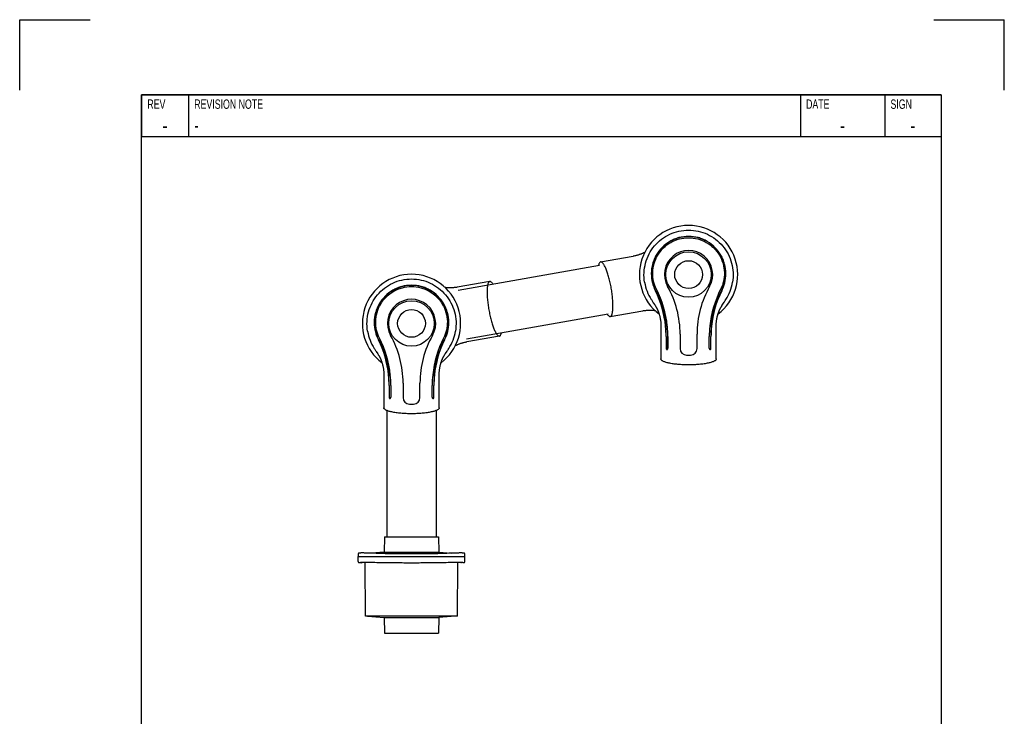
# Model space of a CAD drawing. Extents: x 0 to 210, y 0 to 297.
# Tile 3 of 3: x 0 to 210, y 148 to 297. Entities that reach past the tile are written whole.
import ezdxf

# ---------------------------------------------------------------- set-up
doc = ezdxf.new("R2010")
doc.units = 0
doc.header["$LTSCALE"] = 19.36
for name, color, linetype in [('100350_DXF_CONTINUOUS_LINE', 7, 'CONTINUOUS'), ('102161_DXF_CONTINUOUS_LINE', 7, 'CONTINUOUS'), ('102167_DXF_CONTINUOUS_LINE', 7, 'CONTINUOUS'), ('102200_DXF_CONTINUOUS_LINE', 7, 'CONTINUOUS'), ('102392_DXF_FORMAT', 7, 'CONTINUOUS')]:
    doc.layers.add(name, color=color, linetype=linetype)
doc.styles.add('TEXTSTYLE_2', font='txt', dxfattribs={"width": 0.7})

msp = doc.modelspace()

# ---------------------------------------------------------------- linework, layer by layer
at = {"layer": '100350_DXF_CONTINUOUS_LINE', "color": 7, "linetype": 'CONTINUOUS'}
for p, q in [((77.8, 186.79), (77.74, 183.5)), ((77.8, 186.79), (89.34, 186.79)), ((89.34, 186.79), (89.4, 183.5)), ((72.18, 183.12), (72.17, 182.59)), ((72.46, 183.3), (72.44, 183.3)), ((72.48, 183.3), (72.46, 183.3)), ((72.5, 183.31), (72.48, 183.3)), ((72.53, 183.31), (72.5, 183.31)), ((72.55, 183.31), (72.53, 183.31)), ((72.58, 183.31), (72.55, 183.31)), ((72.6, 183.31), (72.58, 183.31)), ((72.63, 183.31), (72.6, 183.31)), ((72.68, 183.31), (72.63, 183.31)), ((72.73, 183.31), (72.68, 183.31)), ((72.79, 183.32), (72.73, 183.31)), ((72.85, 183.32), (72.79, 183.32)), ((72.91, 183.32), (72.85, 183.32)), ((73.01, 183.32), (72.91, 183.32)), ((73.11, 183.32), (73.01, 183.32)), ((73.23, 183.32), (73.11, 183.32)), ((73.39, 183.32), (73.23, 183.32)), ((73.56, 183.31), (73.39, 183.32)), ((73.74, 183.31), (73.56, 183.31)), ((73.99, 183.31), (73.74, 183.31)), ((74.29, 183.3), (73.99, 183.31)), ((74.66, 183.28), (74.29, 183.3)), ((75.24, 183.26), (74.66, 183.28)), ((77.74, 183.5), (75.06, 183.27)), ((75.64, 183.25), (75.24, 183.26)), ((76.05, 183.24), (75.64, 183.25)), ((76.47, 183.23), (76.05, 183.24)), ((77.13, 183.21), (76.47, 183.23)), ((77.74, 183.5), (89.4, 183.5)), ((77.98, 183.19), (89.15, 183.19)), ((89.4, 183.5), (92.08, 183.27)), ((90.67, 183.23), (90.01, 183.21)), ((91.09, 183.24), (90.67, 183.23)), ((91.5, 183.25), (91.09, 183.24)), ((91.9, 183.26), (91.5, 183.25)), ((92.62, 183.29), (91.9, 183.26)), ((92.94, 183.3), (92.62, 183.29)), ((93.16, 183.31), (92.89, 183.3)), ((93.4, 183.31), (93.15, 183.31)), ((93.58, 183.31), (93.39, 183.31)), ((93.75, 183.32), (93.58, 183.31)), ((93.91, 183.32), (93.75, 183.32)), ((94.02, 183.32), (93.91, 183.32)), ((94.13, 183.32), (94.02, 183.32)), ((94.22, 183.32), (94.13, 183.32)), ((94.29, 183.32), (94.22, 183.32)), ((94.35, 183.32), (94.29, 183.32)), ((94.41, 183.31), (94.35, 183.32)), ((94.44, 183.31), (94.39, 183.32)), ((94.49, 183.31), (94.44, 183.31)), ((94.52, 183.31), (94.49, 183.31)), ((94.59, 183.31), (94.56, 183.31)), ((94.6, 183.31), (94.58, 183.31)), ((94.62, 183.31), (94.6, 183.31)), ((94.65, 183.31), (94.62, 183.31)), ((94.67, 183.3), (94.65, 183.31)), ((94.73, 183.3), (94.72, 183.3)), ((94.96, 183.12), (94.96, 183.12)), ((94.97, 182.59), (94.96, 183.12)), ((72.19, 181.48), (72.17, 182.59)), ((72.17, 182.59), (94.97, 182.59)), ((72.19, 181.47), (72.19, 181.45)), ((72.23, 181.37), (72.24, 181.36)), ((72.24, 181.36), (72.25, 181.35)), ((72.25, 181.35), (72.26, 181.35)), ((72.26, 181.35), (72.27, 181.34)), ((72.33, 181.31), (72.39, 181.3)), ((72.33, 181.31), (72.33, 181.31)), ((72.65, 181.26), (72.96, 181.25)), ((72.66, 181.31), (72.66, 181.36)), ((72.66, 181.36), (72.66, 181.36)), ((72.96, 181.25), (73.03, 181.35)), ((73.03, 181.35), (73.03, 181.39)), ((73.73, 169.85), (73.67, 181.39)), ((74.86, 181.36), (74.87, 181.36)), ((76.65, 181.31), (77.1, 181.3)), ((77.1, 181.3), (77.12, 181.3)), ((90.01, 181.3), (90.04, 181.3)), ((90.04, 181.3), (90.49, 181.31)), ((92.27, 181.36), (92.28, 181.36)), ((93.4, 169.85), (93.46, 181.39)), ((94.11, 181.35), (94.11, 181.39)), ((94.11, 181.35), (94.17, 181.25)), ((94.49, 181.26), (94.17, 181.25)), ((94.47, 181.36), (94.47, 181.36)), ((94.47, 181.36), (94.47, 181.34)), ((94.47, 181.34), (94.48, 181.31)), ((94.5, 181.26), (94.5, 181.26)), ((94.5, 181.26), (94.51, 181.26)), ((94.74, 181.3), (94.8, 181.31)), ((94.82, 181.32), (94.81, 181.31)), ((94.88, 181.35), (94.89, 181.35)), ((94.89, 181.35), (94.9, 181.36)), ((94.9, 181.36), (94.91, 181.37)), ((94.91, 181.37), (94.92, 181.38)), ((94.95, 181.48), (94.97, 182.59)), ((93.4, 169.85), (73.73, 169.85)), ((74.17, 169.85), (77.74, 169.54)), ((77.74, 169.54), (89.4, 169.54)), ((77.74, 169.54), (77.8, 166.25)), ((89.4, 169.54), (89.34, 166.25)), ((92.97, 169.85), (89.4, 169.54)), ((77.8, 166.25), (89.34, 166.25))]:
    msp.add_line(p, q, dxfattribs=at)
for points in [[(72.44, 183.3), (72.43, 183.3), (72.43, 183.3), (72.42, 183.3), (72.41, 183.3), (72.4, 183.3), (72.39, 183.3), (72.39, 183.3), (72.38, 183.29), (72.37, 183.29), (72.37, 183.29), (72.36, 183.29), (72.36, 183.29), (72.35, 183.29), (72.34, 183.29), (72.34, 183.29), (72.33, 183.29), (72.33, 183.28), (72.32, 183.28), (72.32, 183.28), (72.31, 183.28), (72.3, 183.28), (72.3, 183.28), (72.29, 183.27), (72.28, 183.27), (72.28, 183.27), (72.27, 183.26), (72.26, 183.26), (72.25, 183.26), (72.25, 183.25), (72.24, 183.24), (72.23, 183.23), (72.22, 183.23), (72.21, 183.22), (72.2, 183.2), (72.2, 183.19), (72.19, 183.18), (72.19, 183.17), (72.18, 183.15), (72.18, 183.14), (72.18, 183.12), (72.18, 183.12)], [(90.01, 183.21), (88.96, 183.19), (87.89, 183.17), (86.81, 183.16), (85.73, 183.16), (84.65, 183.16), (83.57, 183.16), (82.49, 183.16), (81.41, 183.16), (80.33, 183.16), (79.25, 183.17), (78.18, 183.19), (77.13, 183.21)], [(94.56, 183.31), (94.55, 183.31), (94.52, 183.31)], [(94.72, 183.3), (94.71, 183.3), (94.7, 183.3), (94.69, 183.3), (94.69, 183.3), (94.67, 183.3)], [(94.76, 183.29), (94.75, 183.3), (94.74, 183.3), (94.74, 183.3), (94.73, 183.3)], [(94.78, 183.29), (94.77, 183.29), (94.76, 183.29), (94.76, 183.29)], [(94.96, 183.12), (94.96, 183.12), (94.96, 183.14), (94.96, 183.15), (94.95, 183.17), (94.95, 183.18), (94.94, 183.19), (94.93, 183.2), (94.93, 183.22), (94.92, 183.23), (94.91, 183.23), (94.9, 183.24), (94.89, 183.25), (94.88, 183.26), (94.88, 183.26), (94.87, 183.26), (94.86, 183.27), (94.85, 183.27), (94.85, 183.27), (94.84, 183.28), (94.83, 183.28), (94.83, 183.28), (94.82, 183.28), (94.82, 183.28), (94.81, 183.28), (94.81, 183.29), (94.8, 183.29), (94.79, 183.29), (94.79, 183.29), (94.78, 183.29), (94.78, 183.29)], [(72.19, 181.48), (72.19, 181.47), (72.19, 181.45), (72.19, 181.44), (72.2, 181.42), (72.21, 181.41), (72.21, 181.39), (72.22, 181.38), (72.23, 181.37)], [(72.27, 181.34), (72.27, 181.34), (72.28, 181.33), (72.29, 181.33), (72.29, 181.32), (72.3, 181.32), (72.31, 181.32), (72.31, 181.32), (72.32, 181.32), (72.32, 181.32), (72.33, 181.31)], [(72.39, 181.3), (72.44, 181.29), (72.49, 181.28), (72.53, 181.27), (72.57, 181.26), (72.6, 181.26), (72.62, 181.26)], [(72.62, 181.26), (72.64, 181.26), (72.64, 181.26)], [(94.51, 181.26), (94.53, 181.26), (94.56, 181.26), (94.59, 181.27), (94.63, 181.27), (94.68, 181.28), (94.74, 181.3)], [(94.82, 181.32), (94.82, 181.32), (94.83, 181.32), (94.83, 181.32), (94.84, 181.32), (94.84, 181.33), (94.85, 181.33), (94.86, 181.33), (94.86, 181.34), (94.87, 181.34), (94.88, 181.35)], [(94.92, 181.38), (94.92, 181.39), (94.93, 181.41), (94.94, 181.42), (94.94, 181.44), (94.95, 181.45), (94.95, 181.47), (94.95, 181.48)]]:
    msp.add_lwpolyline(points, dxfattribs=at)
for centre, start, end in [((79.54, 314.68), 267.9928, 268.7581), ((87.6, 314.68), 271.2419, 272.0072)]:
    msp.add_arc(centre, 133.41, start, end, dxfattribs=at)
for points, knots in [([(72.66, 181.36), (72.66, 181.36), (72.67, 181.36), (72.68, 181.37), (72.7, 181.37), (72.73, 181.38), (72.78, 181.38), (72.85, 181.38), (72.95, 181.39), (73.06, 181.39), (73.19, 181.39), (73.39, 181.39), (73.67, 181.39), (74.04, 181.38), (74.45, 181.37), (74.72, 181.36), (74.86, 181.36)], [0, 0, 0, 0, 0.002858, 0.007848, 0.015085, 0.024578, 0.050286, 0.08478, 0.127637, 0.178453, 0.236899, 0.302546, 0.453007, 0.623687, 0.808192, 1, 1, 1, 1]), ([(72.68, 181.3), (72.68, 181.3), (72.67, 181.3), (72.66, 181.31), (72.66, 181.31)], [0, 0, 0, 0, 0.690076, 1, 1, 1, 1]), ([(72.96, 181.25), (72.97, 181.25), (72.92, 181.26), (72.9, 181.26), (72.85, 181.26), (72.78, 181.28), (72.72, 181.29), (72.68, 181.3)], [0, 0, 0, 0, 0.062529, 0.248217, 0.388678, 0.559268, 1, 1, 1, 1]), ([(72.82, 181.38), (72.85, 181.38), (72.9, 181.37), (72.97, 181.36), (73.01, 181.36), (73.03, 181.35)], [0, 0, 0, 0, 0.438119, 0.749367, 1, 1, 1, 1]), ([(77.12, 181.3), (78.2, 181.27), (80.34, 181.25), (82.49, 181.25), (83.57, 181.25)], [0, 0, 0, 0, 0.499529, 1, 1, 1, 1]), ([(83.57, 181.25), (84.64, 181.25), (86.79, 181.25), (88.94, 181.27), (90.01, 181.3)], [0, 0, 0, 0, 0.500471, 1, 1, 1, 1]), ([(92.28, 181.36), (92.42, 181.36), (92.69, 181.37), (93.09, 181.38), (93.46, 181.39), (93.75, 181.39), (93.95, 181.39), (94.08, 181.39), (94.19, 181.39), (94.28, 181.38), (94.36, 181.38), (94.41, 181.38), (94.44, 181.37), (94.46, 181.37), (94.47, 181.36), (94.47, 181.36), (94.47, 181.36)], [0, 0, 0, 0, 0.191864, 0.376424, 0.547089, 0.697534, 0.763178, 0.821595, 0.872351, 0.915159, 0.949637, 0.975363, 0.984873, 0.99213, 0.997136, 1, 1, 1, 1]), ([(94.11, 181.35), (94.13, 181.35), (94.2, 181.36), (94.27, 181.37), (94.32, 181.38)], [0, 0, 0, 0, 0.248687, 1, 1, 1, 1]), ([(94.46, 181.3), (94.42, 181.29), (94.35, 181.27), (94.25, 181.26), (94.2, 181.25), (94.17, 181.25)], [0, 0, 0, 0, 0.440196, 0.751813, 1, 1, 1, 1]), ([(94.48, 181.31), (94.48, 181.31), (94.47, 181.3), (94.46, 181.3), (94.46, 181.3)], [0, 0, 0, 0, 0.309931, 1, 1, 1, 1])]:
    msp.add_open_spline(points, degree=3, knots=knots, dxfattribs=at)
at = {"layer": '102161_DXF_CONTINUOUS_LINE', "color": 7, "linetype": 'CONTINUOUS'}
for p, q in [((78.31, 213.68), (78.31, 186.79)), ((88.83, 213.68), (88.83, 186.79))]:
    msp.add_line(p, q, dxfattribs=at)
at = {"layer": '102167_DXF_CONTINUOUS_LINE', "color": 7, "linetype": 'CONTINUOUS'}
for p, q in [((93.49, 239.34), (123.68, 244.67)), ((95.32, 228.98), (125.51, 234.31))]:
    msp.add_line(p, q, dxfattribs=at)
at = {"layer": '102200_DXF_CONTINUOUS_LINE', "color": 7, "linetype": 'CONTINUOUS'}
for p, q in [((123.91, 245.36), (130.87, 246.58)), ((135.81, 239.55), (135.81, 239.53)), ((149.5, 239.53), (149.51, 239.55)), ((134.72, 237.34), (134.72, 237.34)), ((134.72, 237.34), (134.81, 237.19)), ((134.73, 237.32), (134.72, 237.34)), ((150.46, 237.12), (150.6, 237.34)), ((150.6, 237.34), (150.59, 237.33)), ((134.81, 237.19), (134.9, 237.05)), ((134.9, 237.05), (134.97, 236.93)), ((134.97, 236.93), (135.05, 236.8)), ((135.05, 236.8), (135.13, 236.67)), ((135.13, 236.67), (135.45, 236.19)), ((135.45, 236.19), (135.53, 236.06)), ((135.53, 236.06), (135.58, 235.98)), ((149.67, 235.88), (149.72, 235.96)), ((149.72, 235.96), (149.77, 236.04)), ((149.77, 236.04), (149.86, 236.17)), ((150.11, 236.57), (150.23, 236.75)), ((150.23, 236.75), (150.31, 236.88)), ((150.31, 236.88), (150.39, 237)), ((150.39, 237), (150.46, 237.12)), ((136.76, 231.74), (136.76, 224.67)), ((137.77, 231.62), (137.77, 231.67)), ((138.13, 231.68), (138.13, 231.67)), ((147.55, 231.67), (147.54, 231.62)), ((76.72, 229.13), (76.72, 229.11)), ((90.41, 229.11), (90.42, 229.13)), ((102.32, 229.57), (95.36, 228.34)), ((137.88, 229.44), (137.88, 226.97)), ((137.92, 229.44), (137.92, 226.97)), ((138.25, 229.44), (138.25, 226.97)), ((140.86, 229.97), (140.86, 226.88)), ((144.46, 226.88), (144.46, 229.97)), ((147.06, 226.97), (147.06, 229.44)), ((147.4, 226.97), (147.4, 229.44)), ((147.44, 226.97), (147.44, 229.44)), ((75.63, 226.92), (75.63, 226.92)), ((75.63, 226.92), (75.73, 226.77)), ((75.64, 226.9), (75.63, 226.92)), ((91.37, 226.7), (91.51, 226.92)), ((91.51, 226.92), (91.5, 226.91)), ((75.73, 226.77), (75.81, 226.63)), ((75.81, 226.63), (75.88, 226.51)), ((75.88, 226.51), (75.96, 226.39)), ((75.96, 226.39), (76.05, 226.25)), ((76.05, 226.25), (76.36, 225.77)), ((76.36, 225.77), (76.44, 225.64)), ((76.44, 225.64), (76.49, 225.56)), ((90.58, 225.46), (90.63, 225.54)), ((90.63, 225.54), (90.69, 225.62)), ((90.69, 225.62), (90.77, 225.75)), ((90.77, 225.75), (91.03, 226.15)), ((91.03, 226.15), (91.14, 226.33)), ((91.14, 226.33), (91.22, 226.46)), ((91.22, 226.46), (91.3, 226.58)), ((91.3, 226.58), (91.37, 226.7)), ((142.22, 225.48), (142.66, 225.47)), ((142.66, 225.47), (143.09, 225.48)), ((77.67, 221.32), (77.67, 214.25)), ((78.68, 221.2), (78.68, 221.25)), ((79.04, 221.26), (79.04, 221.25)), ((88.46, 221.25), (88.45, 221.2)), ((89.47, 214.25), (89.47, 221.25)), ((78.79, 219.02), (78.79, 216.55)), ((78.83, 219.02), (78.83, 216.55)), ((79.16, 219.02), (79.16, 216.55)), ((81.77, 219.55), (81.77, 216.46)), ((85.37, 216.46), (85.37, 219.55)), ((87.97, 216.55), (87.97, 219.02)), ((88.31, 216.55), (88.31, 219.02)), ((88.35, 216.55), (88.35, 219.02)), ((83.13, 215.06), (83.57, 215.05)), ((83.57, 215.05), (84.01, 215.06))]:
    msp.add_line(p, q, dxfattribs=at)
for points in [[(133.31, 247.41), (133.24, 247.38), (133.15, 247.33), (133.06, 247.29), (132.96, 247.24), (132.85, 247.19), (132.75, 247.15), (132.63, 247.1), (132.52, 247.05), (132.4, 247.01), (132.28, 246.96), (132.15, 246.92), (132.02, 246.87), (131.89, 246.83), (131.75, 246.79), (131.61, 246.75), (131.47, 246.71), (131.32, 246.68), (131.17, 246.65), (131.02, 246.61), (130.87, 246.58)], [(100.27, 241.19), (93.31, 239.96), (93.15, 239.94), (93, 239.91), (92.85, 239.9), (92.69, 239.88), (92.55, 239.87), (92.4, 239.85), (92.26, 239.85), (92.11, 239.84), (91.98, 239.84), (91.84, 239.84), (91.71, 239.84), (91.58, 239.84), (91.45, 239.84), (91.33, 239.85), (91.21, 239.86), (91.1, 239.86), (90.99, 239.87), (90.88, 239.88), (90.78, 239.9), (90.73, 239.9)], [(135.58, 235.98), (135.63, 235.9), (135.65, 235.86), (135.68, 235.82), (135.7, 235.78), (135.73, 235.74), (135.75, 235.7), (135.77, 235.66), (135.79, 235.62), (135.82, 235.58), (135.84, 235.54), (135.86, 235.5), (135.89, 235.45), (135.91, 235.41), (135.93, 235.36), (135.96, 235.32), (135.98, 235.27), (136, 235.22), (136.03, 235.16), (136.05, 235.11), (136.08, 235.05), (136.11, 234.99), (136.13, 234.93), (136.16, 234.86), (136.19, 234.79), (136.22, 234.72), (136.24, 234.65), (136.27, 234.57), (136.3, 234.49), (136.33, 234.4), (136.36, 234.31), (136.39, 234.22), (136.42, 234.12), (136.45, 234.02), (136.47, 233.91), (136.5, 233.8), (136.53, 233.69), (136.56, 233.57), (136.58, 233.45), (136.61, 233.32), (136.63, 233.19), (136.65, 233.06), (136.67, 232.92), (136.69, 232.79), (136.71, 232.64), (136.72, 232.5), (136.73, 232.35), (136.74, 232.2), (136.75, 232.05), (136.75, 231.9), (136.76, 231.74)], [(148.56, 224.67), (148.56, 231.74), (148.56, 231.9), (148.57, 232.06), (148.57, 232.21), (148.58, 232.36), (148.6, 232.51), (148.61, 232.65), (148.63, 232.8), (148.65, 232.94), (148.67, 233.08), (148.69, 233.21), (148.71, 233.34), (148.74, 233.47), (148.76, 233.59), (148.79, 233.71), (148.82, 233.82), (148.85, 233.93), (148.87, 234.04), (148.9, 234.14), (148.93, 234.24), (148.96, 234.33), (148.99, 234.42), (149.02, 234.51), (149.05, 234.59), (149.08, 234.67), (149.11, 234.74), (149.13, 234.82), (149.16, 234.88), (149.19, 234.95), (149.22, 235.01), (149.24, 235.07), (149.27, 235.13), (149.29, 235.18), (149.32, 235.24), (149.34, 235.29), (149.37, 235.33), (149.39, 235.38), (149.42, 235.43), (149.44, 235.47), (149.46, 235.52), (149.49, 235.56), (149.51, 235.6), (149.53, 235.64), (149.55, 235.68), (149.58, 235.72), (149.6, 235.76), (149.62, 235.8), (149.65, 235.84), (149.67, 235.88)], [(149.86, 236.17), (150, 236.39), (150.11, 236.57)], [(125.96, 233.73), (132.92, 234.96), (133.07, 234.99), (133.23, 235.01), (133.38, 235.03), (133.53, 235.04), (133.68, 235.06), (133.83, 235.07), (133.97, 235.08), (134.11, 235.08), (134.25, 235.09), (134.39, 235.09), (134.52, 235.09), (134.65, 235.09), (134.77, 235.08), (134.89, 235.08), (135.01, 235.07), (135.13, 235.06), (135.24, 235.05), (135.34, 235.04), (135.44, 235.03), (135.5, 235.02)], [(92.91, 227.51), (92.98, 227.55), (93.07, 227.59), (93.17, 227.64), (93.27, 227.68), (93.37, 227.73), (93.48, 227.78), (93.59, 227.82), (93.71, 227.87), (93.83, 227.92), (93.95, 227.96), (94.08, 228.01), (94.21, 228.05), (94.34, 228.09), (94.48, 228.13), (94.62, 228.17), (94.76, 228.21), (94.91, 228.24), (95.05, 228.28), (95.2, 228.31), (95.36, 228.34)], [(76.49, 225.56), (76.54, 225.48), (76.57, 225.44), (76.59, 225.4), (76.61, 225.36), (76.64, 225.32), (76.66, 225.28), (76.68, 225.24), (76.71, 225.2), (76.73, 225.16), (76.75, 225.12), (76.77, 225.08), (76.8, 225.03), (76.82, 224.99), (76.84, 224.94), (76.87, 224.9), (76.89, 224.85), (76.92, 224.8), (76.94, 224.75), (76.97, 224.69), (76.99, 224.63), (77.02, 224.57), (77.05, 224.51), (77.07, 224.44), (77.1, 224.38), (77.13, 224.3), (77.16, 224.23), (77.18, 224.15), (77.21, 224.07), (77.24, 223.98), (77.27, 223.89), (77.3, 223.8), (77.33, 223.7), (77.36, 223.6), (77.39, 223.49), (77.41, 223.38), (77.44, 223.27), (77.47, 223.15), (77.49, 223.03), (77.52, 222.9), (77.54, 222.77), (77.56, 222.64), (77.58, 222.51), (77.6, 222.37), (77.62, 222.22), (77.63, 222.08), (77.64, 221.93), (77.65, 221.78), (77.66, 221.63), (77.67, 221.48), (77.67, 221.32)], [(89.47, 221.25), (89.47, 221.32), (89.47, 221.48), (89.48, 221.64), (89.48, 221.79), (89.49, 221.94), (89.51, 222.09), (89.52, 222.24), (89.54, 222.38), (89.56, 222.52), (89.58, 222.66), (89.6, 222.79), (89.62, 222.92), (89.65, 223.05), (89.67, 223.17), (89.7, 223.29), (89.73, 223.4), (89.76, 223.51), (89.79, 223.62), (89.81, 223.72), (89.84, 223.82), (89.87, 223.92), (89.9, 224), (89.93, 224.09), (89.96, 224.17), (89.99, 224.25), (90.02, 224.33), (90.05, 224.4), (90.07, 224.47), (90.1, 224.53), (90.13, 224.59), (90.15, 224.65), (90.18, 224.71), (90.21, 224.76), (90.23, 224.82), (90.25, 224.87), (90.28, 224.92), (90.3, 224.96), (90.33, 225.01), (90.35, 225.05), (90.37, 225.1), (90.4, 225.14), (90.42, 225.18), (90.44, 225.22), (90.47, 225.26), (90.49, 225.3), (90.51, 225.34), (90.54, 225.38), (90.56, 225.42), (90.58, 225.46)]]:
    msp.add_lwpolyline(points, dxfattribs=at)
for centre, radius in [((142.66, 242.67), 4.85), ((142.66, 242.67), 2.96), ((83.57, 232.25), 4.85), ((83.57, 232.25), 2.96)]:
    msp.add_circle(centre, radius, dxfattribs=at)
for centre, radius, start, end in [((142.66, 242.67), 10.48, 306.8943, 233.1061), ((142.66, 242.67), 5.15, 330.4474, 209.5526), ((83.57, 232.25), 10.48, 306.8943, 233.1061), ((142.93, 242.65), 9.79, 189.5526, 212.8935), ((115.38, 229.23), 22.88, 6.2478, 26.7598), ((120.26, 229.97), 20.6, 0, 29.5526), ((165.06, 229.97), 20.6, 150.4474, 180), ((169.93, 229.23), 22.88, 153.2402, 173.7522), ((142.38, 242.65), 9.79, 327.1277, 350.4475), ((83.57, 232.25), 5.15, 330.4474, 209.5526), ((116.76, 229.64), 21.1, 5.5258, 26.8266), ((168.55, 229.64), 21.1, 153.1734, 174.4742), ((114.86, 229.44), 23.01, 0.0003, 5.4462), ((114.59, 229.44), 23.32, 0.0028, 5.3762), ((120.62, 229.81), 17.61, 6.0987, 6.2359), ((117.18, 229.44), 21.07, 359.9917, 6.079), ((168.18, 229.44), 21.12, 173.9281, 180.0011), ((164.71, 229.81), 17.63, 173.7643, 173.9287), ((170.69, 229.44), 23.29, 174.6203, 180.0007), ((170.45, 229.44), 23.01, 174.5528, 180.0007), ((83.85, 232.23), 9.79, 189.5526, 212.8935), ((56.3, 218.81), 22.88, 6.2478, 26.7598), ((61.17, 219.55), 20.6, 0, 29.5526), ((105.97, 219.55), 20.6, 150.4474, 180), ((110.84, 218.81), 22.88, 153.2402, 173.7522), ((83.29, 232.23), 9.79, 327.1277, 350.4475), ((57.67, 219.22), 21.1, 5.5258, 26.8266), ((109.46, 219.22), 21.1, 153.1734, 174.4742), ((142.26, 226.88), 1.4, 180, 268.5), ((143.06, 226.88), 1.4, 271.5, 360), ((147.26, 226.79), 0.119, 264.6796, 269.9914), ((55.77, 219.02), 23.01, 0.0003, 5.4462), ((55.5, 219.02), 23.32, 0.0028, 5.3762), ((61.53, 219.39), 17.61, 6.0987, 6.2359), ((58.09, 219.02), 21.07, 359.9917, 6.079), ((109.09, 219.02), 21.12, 173.9281, 180.0011), ((105.62, 219.39), 17.63, 173.7643, 173.9287), ((111.6, 219.02), 23.29, 174.6203, 180.0007), ((111.36, 219.02), 23.01, 174.5528, 180.0007), ((83.17, 216.46), 1.4, 180, 268.5), ((83.97, 216.46), 1.4, 271.5, 360), ((88.17, 216.37), 0.119, 264.6796, 269.9914)]:
    msp.add_arc(centre, radius, start, end, dxfattribs=at)
for points, knots in [([(133.28, 241.03), (133.17, 241.71), (133.09, 243.09), (133.42, 245.15), (134.17, 247.09), (135.33, 248.81), (136.84, 250.25), (138.62, 251.33), (140.59, 252), (141.97, 252.15), (142.66, 252.15)], [0, 0, 0, 0, 0.125011, 0.250011, 0.375011, 0.500009, 0.625007, 0.750005, 0.875, 1, 1, 1, 1]), ([(142.66, 252.15), (143.35, 252.15), (144.73, 252), (146.7, 251.33), (148.48, 250.25), (149.98, 248.81), (151.14, 247.09), (151.9, 245.15), (152.22, 243.09), (152.14, 241.71), (152.03, 241.03)], [0, 0, 0, 0, 0.125, 0.249995, 0.374993, 0.499991, 0.624989, 0.749989, 0.874989, 1, 1, 1, 1]), ([(142.66, 250.81), (141.96, 250.81), (140.91, 250.67), (139.59, 250.22), (138.35, 249.6), (136.96, 248.53), (135.9, 247.14), (135.29, 245.9), (134.85, 244.6), (134.62, 242.91), (134.86, 240.94), (135.31, 239.72), (135.59, 239.16)], [0, 0, 0, 0, 0.127967, 0.192053, 0.256102, 0.383734, 0.510963, 0.574481, 0.637769, 0.762974, 0.885131, 1, 1, 1, 1]), ([(142.66, 250.76), (141.87, 250.76), (140.3, 250.53), (138.15, 249.5), (136.4, 247.88), (135.23, 245.87), (134.72, 243.79), (134.75, 241.95), (135.08, 240.43), (135.44, 239.56), (135.64, 239.17)], [0, 0, 0, 0, 0.144919, 0.289912, 0.43481, 0.580042, 0.714627, 0.825861, 0.918603, 1, 1, 1, 1]), ([(135.81, 239.55), (135.54, 240.07), (135.12, 241.23), (134.94, 243.11), (135.23, 245.03), (136.02, 246.84), (137.24, 248.4), (138.83, 249.6), (140.68, 250.35), (142, 250.52), (142.66, 250.52)], [0, 0, 0, 0, 0.114836, 0.236975, 0.362222, 0.488843, 0.616176, 0.743923, 0.871904, 1, 1, 1, 1]), ([(149.72, 239.16), (150, 239.72), (150.46, 240.94), (150.69, 242.91), (150.47, 244.6), (150.03, 245.9), (149.42, 247.14), (148.36, 248.53), (146.97, 249.6), (145.72, 250.22), (144.4, 250.67), (143.35, 250.81), (142.66, 250.81)], [0, 0, 0, 0, 0.11487, 0.237028, 0.362232, 0.42552, 0.489038, 0.616266, 0.743898, 0.807947, 0.872033, 1, 1, 1, 1]), ([(149.67, 239.17), (149.87, 239.56), (150.23, 240.43), (150.57, 241.95), (150.59, 243.79), (150.08, 245.87), (148.91, 247.88), (147.16, 249.5), (145.01, 250.53), (143.44, 250.76), (142.66, 250.76)], [0, 0, 0, 0, 0.081398, 0.174131, 0.285355, 0.419963, 0.565199, 0.71009, 0.855082, 1, 1, 1, 1]), ([(142.66, 250.52), (143.32, 250.52), (144.64, 250.35), (146.48, 249.6), (148.07, 248.4), (149.3, 246.84), (150.08, 245.03), (150.38, 243.11), (150.19, 241.23), (149.78, 240.07), (149.51, 239.55)], [0, 0, 0, 0, 0.128097, 0.256079, 0.383823, 0.511153, 0.637775, 0.763023, 0.885164, 1, 1, 1, 1]), ([(123.91, 245.36), (123.86, 245.35), (123.75, 245.29), (123.63, 245.13), (123.53, 244.91), (123.48, 244.73), (123.46, 244.63)], [0, 0, 0, 0, 0.170142, 0.381193, 0.655101, 1, 1, 1, 1]), ([(126.17, 239.76), (126.1, 240.15), (125.95, 240.89), (125.69, 241.97), (125.4, 242.94), (125.1, 243.79), (124.83, 244.39), (124.61, 244.77), (124.46, 245), (124.32, 245.17), (124.18, 245.29), (124.04, 245.36), (123.95, 245.36), (123.91, 245.36)], [0, 0, 0, 0, 0.186918, 0.366526, 0.532036, 0.67751, 0.798277, 0.848393, 0.891376, 0.927263, 0.956448, 0.979966, 1, 1, 1, 1]), ([(74.2, 230.61), (74.08, 231.29), (74, 232.68), (74.33, 234.73), (75.09, 236.67), (76.25, 238.39), (77.75, 239.83), (79.53, 240.91), (81.5, 241.58), (82.88, 241.73), (83.57, 241.73)], [0, 0, 0, 0, 0.125011, 0.250011, 0.375011, 0.500009, 0.625007, 0.750005, 0.875, 1, 1, 1, 1]), ([(83.57, 241.73), (84.26, 241.73), (85.64, 241.58), (87.61, 240.91), (89.39, 239.83), (90.89, 238.39), (92.05, 236.67), (92.81, 234.73), (93.14, 232.68), (93.05, 231.29), (92.94, 230.61)], [0, 0, 0, 0, 0.125, 0.249995, 0.374993, 0.499991, 0.624989, 0.749989, 0.874989, 1, 1, 1, 1]), ([(83.57, 240.39), (82.87, 240.39), (81.82, 240.25), (80.51, 239.8), (79.26, 239.19), (77.87, 238.12), (76.81, 236.72), (76.2, 235.48), (75.76, 234.18), (75.53, 232.49), (75.77, 230.52), (76.22, 229.3), (76.51, 228.74)], [0, 0, 0, 0, 0.127967, 0.192053, 0.256102, 0.383734, 0.510963, 0.574481, 0.637769, 0.762974, 0.885131, 1, 1, 1, 1]), ([(83.57, 240.34), (82.79, 240.34), (81.21, 240.11), (79.06, 239.08), (77.31, 237.46), (76.14, 235.45), (75.64, 233.37), (75.66, 231.53), (76, 230.01), (76.35, 229.14), (76.55, 228.75)], [0, 0, 0, 0, 0.144919, 0.289912, 0.43481, 0.580042, 0.714627, 0.825861, 0.918603, 1, 1, 1, 1]), ([(76.72, 229.13), (76.45, 229.66), (76.03, 230.82), (75.85, 232.69), (76.15, 234.61), (76.93, 236.42), (78.15, 237.98), (79.74, 239.18), (81.59, 239.93), (82.91, 240.11), (83.57, 240.11)], [0, 0, 0, 0, 0.114836, 0.236975, 0.362222, 0.488843, 0.616176, 0.743923, 0.871904, 1, 1, 1, 1]), ([(90.63, 228.74), (90.91, 229.3), (91.37, 230.52), (91.61, 232.49), (91.38, 234.18), (90.94, 235.48), (90.33, 236.72), (89.27, 238.12), (87.88, 239.19), (86.63, 239.8), (85.31, 240.25), (84.26, 240.39), (83.57, 240.39)], [0, 0, 0, 0, 0.11487, 0.237028, 0.362232, 0.42552, 0.489038, 0.616266, 0.743898, 0.807947, 0.872033, 1, 1, 1, 1]), ([(90.59, 228.75), (90.78, 229.14), (91.14, 230.01), (91.48, 231.53), (91.5, 233.37), (90.99, 235.45), (89.82, 237.46), (88.07, 239.08), (85.93, 240.11), (84.35, 240.34), (83.57, 240.34)], [0, 0, 0, 0, 0.081398, 0.174131, 0.285355, 0.419963, 0.565199, 0.71009, 0.855082, 1, 1, 1, 1]), ([(83.57, 240.11), (84.23, 240.11), (85.55, 239.93), (87.4, 239.18), (88.98, 237.98), (90.21, 236.42), (90.99, 234.61), (91.29, 232.69), (91.1, 230.82), (90.69, 229.66), (90.42, 229.13)], [0, 0, 0, 0, 0.128097, 0.256079, 0.383823, 0.511153, 0.637775, 0.763023, 0.885164, 1, 1, 1, 1]), ([(100.27, 241.19), (100.23, 241.18), (100.14, 241.14), (100.04, 241.03), (99.95, 240.87), (99.87, 240.66), (99.81, 240.4), (99.73, 239.96), (99.69, 239.31), (99.69, 238.41), (99.75, 237.39), (99.88, 236.29), (99.99, 235.54), (100.06, 235.16)], [0, 0, 0, 0, 0.020034, 0.043552, 0.072737, 0.108625, 0.151607, 0.201723, 0.32249, 0.467964, 0.633473, 0.813081, 1, 1, 1, 1]), ([(100.94, 240.66), (100.89, 240.74), (100.78, 240.9), (100.61, 241.07), (100.44, 241.18), (100.32, 241.2), (100.27, 241.19)], [0, 0, 0, 0, 0.344899, 0.618807, 0.829858, 1, 1, 1, 1]), ([(125.96, 233.73), (126, 233.74), (126.08, 233.78), (126.19, 233.89), (126.28, 234.05), (126.36, 234.26), (126.42, 234.52), (126.49, 234.96), (126.54, 235.62), (126.54, 236.51), (126.47, 237.53), (126.35, 238.63), (126.23, 239.38), (126.17, 239.76)], [0, 0, 0, 0, 0.020034, 0.043552, 0.072737, 0.108625, 0.151607, 0.201723, 0.32249, 0.467964, 0.633473, 0.813081, 1, 1, 1, 1]), ([(135.64, 239.17), (136.29, 237.89), (137.24, 235.41), (137.7, 232.81), (137.81, 231.62)], [0, 0, 0, 0, 0.545746, 1, 1, 1, 1]), ([(147.5, 231.62), (147.61, 232.81), (148.08, 235.41), (149.03, 237.89), (149.67, 239.17)], [0, 0, 0, 0, 0.454255, 1, 1, 1, 1]), ([(100.06, 235.16), (100.13, 234.78), (100.28, 234.03), (100.54, 232.96), (100.82, 231.98), (101.13, 231.14), (101.39, 230.54), (101.61, 230.15), (101.76, 229.93), (101.91, 229.76), (102.05, 229.64), (102.19, 229.57), (102.28, 229.56), (102.32, 229.57)], [0, 0, 0, 0, 0.186918, 0.366526, 0.532036, 0.67751, 0.798277, 0.848393, 0.891376, 0.927263, 0.956448, 0.979966, 1, 1, 1, 1]), ([(125.28, 234.27), (125.34, 234.18), (125.45, 234.03), (125.62, 233.85), (125.79, 233.74), (125.91, 233.73), (125.96, 233.73)], [0, 0, 0, 0, 0.344899, 0.618807, 0.829858, 1, 1, 1, 1]), ([(102.32, 229.57), (102.37, 229.58), (102.48, 229.63), (102.6, 229.79), (102.7, 230.02), (102.75, 230.2), (102.77, 230.3)], [0, 0, 0, 0, 0.170142, 0.381193, 0.655101, 1, 1, 1, 1]), ([(76.55, 228.75), (77.2, 227.47), (78.15, 224.99), (78.61, 222.39), (78.73, 221.2)], [0, 0, 0, 0, 0.545746, 1, 1, 1, 1]), ([(88.41, 221.2), (88.52, 222.39), (88.99, 224.99), (89.94, 227.47), (90.59, 228.75)], [0, 0, 0, 0, 0.454255, 1, 1, 1, 1]), ([(137.88, 226.97), (137.88, 226.93), (137.88, 226.86), (137.92, 226.76), (137.98, 226.69), (138.03, 226.67), (138.06, 226.67)], [0, 0, 0, 0, 0.302162, 0.57575, 0.804974, 1, 1, 1, 1]), ([(137.92, 226.97), (137.92, 226.94), (137.92, 226.87), (137.96, 226.75), (138.03, 226.68), (138.08, 226.67)], [0, 0, 0, 0, 0.297256, 0.572072, 1, 1, 1, 1]), ([(138.13, 226.7), (138.15, 226.71), (138.22, 226.78), (138.25, 226.89), (138.25, 226.97)], [0, 0, 0, 0, 0.215817, 1, 1, 1, 1]), ([(147.06, 226.97), (147.06, 226.93), (147.07, 226.86), (147.11, 226.77), (147.17, 226.7), (147.22, 226.67), (147.25, 226.67)], [0, 0, 0, 0, 0.295118, 0.567673, 0.802282, 1, 1, 1, 1]), ([(147.26, 226.67), (147.28, 226.67), (147.34, 226.69), (147.39, 226.76), (147.43, 226.86), (147.44, 226.93), (147.44, 226.97)], [0, 0, 0, 0, 0.195026, 0.42425, 0.697838, 1, 1, 1, 1]), ([(147.29, 226.7), (147.3, 226.71), (147.37, 226.78), (147.4, 226.89), (147.4, 226.97)], [0, 0, 0, 0, 0.213728, 1, 1, 1, 1]), ([(138.06, 226.67), (138.06, 226.67), (138.09, 226.67), (138.12, 226.68), (138.13, 226.7)], [0, 0, 0, 0, 0.240447, 1, 1, 1, 1]), ([(142.66, 223.42), (142.27, 223.42), (141.51, 223.43), (140.41, 223.5), (139.39, 223.62), (138.51, 223.77), (137.87, 223.93), (137.45, 224.08), (137.21, 224.18), (137.01, 224.3), (136.87, 224.42), (136.78, 224.54), (136.76, 224.63), (136.76, 224.67)], [0, 0, 0, 0, 0.186919, 0.36653, 0.532041, 0.677517, 0.798283, 0.848399, 0.89138, 0.927266, 0.95645, 0.979967, 1, 1, 1, 1]), ([(148.56, 224.67), (148.56, 224.63), (148.54, 224.54), (148.44, 224.42), (148.3, 224.3), (148.11, 224.18), (147.86, 224.08), (147.44, 223.93), (146.8, 223.77), (145.92, 223.62), (144.91, 223.5), (143.81, 223.43), (143.05, 223.42), (142.66, 223.42)], [0, 0, 0, 0, 0.020033, 0.04355, 0.072734, 0.10862, 0.151601, 0.201717, 0.322483, 0.467958, 0.633469, 0.81308, 1, 1, 1, 1]), ([(78.79, 216.55), (78.79, 216.51), (78.8, 216.44), (78.83, 216.34), (78.89, 216.27), (78.94, 216.25), (78.97, 216.25)], [0, 0, 0, 0, 0.302162, 0.57575, 0.804974, 1, 1, 1, 1]), ([(78.83, 216.55), (78.83, 216.52), (78.84, 216.45), (78.87, 216.34), (78.94, 216.26), (78.99, 216.25)], [0, 0, 0, 0, 0.297256, 0.572072, 1, 1, 1, 1]), ([(79.04, 216.28), (79.06, 216.29), (79.14, 216.36), (79.16, 216.47), (79.16, 216.55)], [0, 0, 0, 0, 0.215817, 1, 1, 1, 1]), ([(87.97, 216.55), (87.97, 216.52), (87.98, 216.44), (88.02, 216.35), (88.08, 216.28), (88.13, 216.26), (88.16, 216.25)], [0, 0, 0, 0, 0.295118, 0.567673, 0.802282, 1, 1, 1, 1]), ([(88.17, 216.25), (88.19, 216.25), (88.25, 216.27), (88.31, 216.34), (88.34, 216.44), (88.35, 216.51), (88.35, 216.55)], [0, 0, 0, 0, 0.195026, 0.42425, 0.697838, 1, 1, 1, 1]), ([(88.2, 216.28), (88.21, 216.29), (88.29, 216.36), (88.31, 216.47), (88.31, 216.55)], [0, 0, 0, 0, 0.213728, 1, 1, 1, 1]), ([(83.57, 213), (83.18, 213), (82.42, 213.01), (81.32, 213.08), (80.31, 213.2), (79.42, 213.35), (78.78, 213.51), (78.36, 213.66), (78.12, 213.77), (77.93, 213.88), (77.78, 214), (77.69, 214.12), (77.67, 214.21), (77.67, 214.25)], [0, 0, 0, 0, 0.186919, 0.36653, 0.532041, 0.677517, 0.798283, 0.848399, 0.89138, 0.927266, 0.95645, 0.979967, 1, 1, 1, 1]), ([(78.97, 216.25), (78.98, 216.25), (79, 216.25), (79.03, 216.27), (79.04, 216.28)], [0, 0, 0, 0, 0.240447, 1, 1, 1, 1]), ([(89.47, 214.25), (89.47, 214.21), (89.45, 214.12), (89.36, 214), (89.21, 213.88), (89.02, 213.77), (88.77, 213.66), (88.35, 213.51), (87.72, 213.35), (86.83, 213.2), (85.82, 213.08), (84.72, 213.01), (83.96, 213), (83.57, 213)], [0, 0, 0, 0, 0.020033, 0.04355, 0.072734, 0.10862, 0.151601, 0.201717, 0.322483, 0.467958, 0.633469, 0.81308, 1, 1, 1, 1])]:
    msp.add_open_spline(points, degree=3, knots=knots, dxfattribs=at)
for points in [[(147.23, 226.67), (147.25, 226.68), (147.27, 226.69), (147.29, 226.7)], [(88.15, 216.25), (88.16, 216.26), (88.18, 216.27), (88.2, 216.28)]]:
    msp.add_open_spline(points, degree=3, dxfattribs=at)
at = {"layer": '102392_DXF_FORMAT', "color": 7, "linetype": 'CONTINUOUS'}
for p, q in [((0, 281.98), (0, 297)), ((0, 297), (15, 297)), ((195, 297), (210, 297)), ((210, 282), (210, 297)), ((196.5, 281), (26, 281)), ((26, 281), (26, 272)), ((26, 12), (26, 281)), ((26, 281), (196.5, 281)), ((36, 281), (36, 272)), ((166.5, 281), (166.5, 272)), ((184.5, 281), (184.5, 272)), ((196.5, 281), (196.5, 272)), ((196.5, 281), (196.5, 12)), ((196.5, 272), (26, 272))]:
    msp.add_line(p, q, dxfattribs=at)

# ---------------------------------------------------------------- texts
at = {"layer": '102392_DXF_FORMAT', "color": 2, "linetype": 'CONTINUOUS', "style": 'TEXTSTYLE_2'}
for s, insert, char_height, width, attachment_point in [('REV', (27.23, 280), 2, 4.2, 1), ('REVISION NOTE', (37.23, 280), 2, 18.2, 1), ('DATE', (167.72, 280), 2, 5.6, 1), ('SIGN', (185.72, 280), 2, 5.6, 1), ('-', (31, 276.25), 3.5, 2.45, 2), ('-', (37.23, 276), 3, 2.1, 1), ('-', (175.5, 276.25), 3.5, 2.45, 2), ('-', (190.5, 276.25), 3.5, 2.45, 2)]:
    msp.add_mtext(s, dxfattribs=dict(at, insert=insert, char_height=char_height, width=width, attachment_point=attachment_point))

doc.saveas('drawing.dxf')
